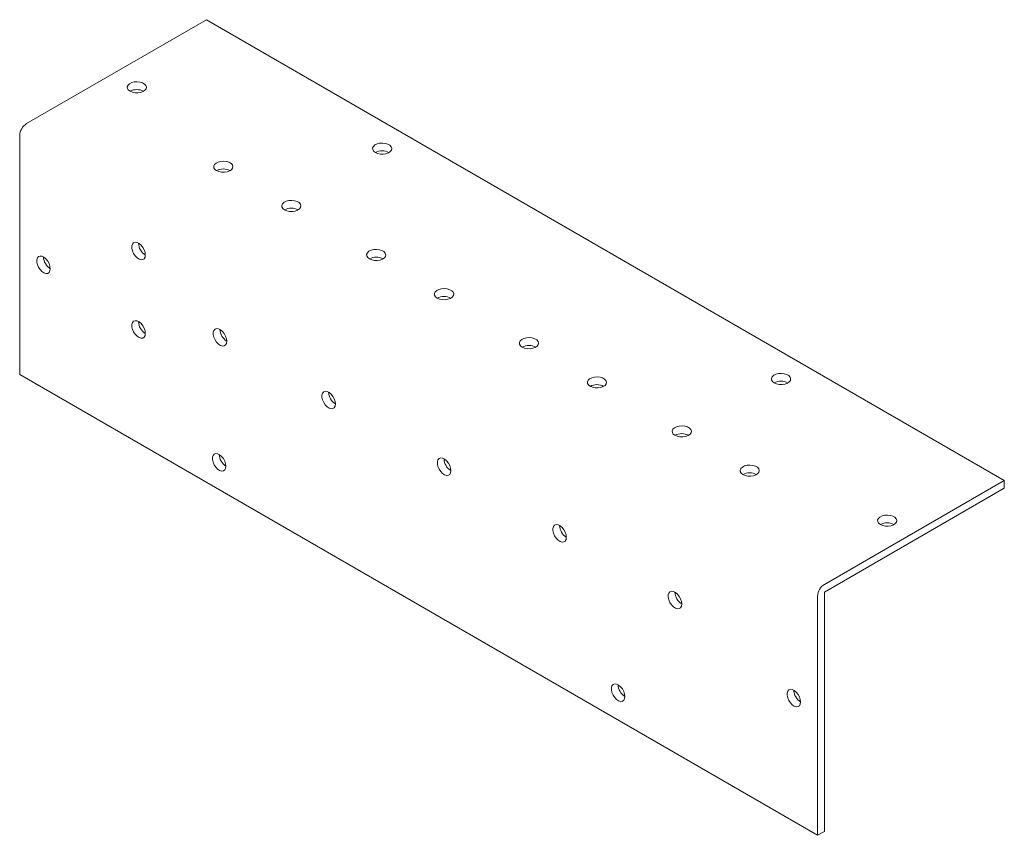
# Model space of a CAD drawing. Header units: millimetres. Extents: x -0.1 to 20.4, y -9.7 to 7.3.
import ezdxf

# ---------------------------------------------------------------- set-up
doc = ezdxf.new("R2010")
doc.units = ezdxf.units.MM

msp = doc.modelspace()

# ---------------------------------------------------------------- linework, layer by layer
at = {"color": 7, "linetype": 'Continuous', "lineweight": 15}
for p, q in [((3.748, 7.308), (0, 5.144)), ((20.365, -2.285), (3.748, 7.308)), ((-0.141, 4.899), (-0.141, -0.082)), ((-0.141, -0.082), (16.476, -9.674)), ((20.365, -2.285), (16.617, -4.449)), ((20.365, -2.448), (16.617, -4.612)), ((20.365, -2.448), (20.365, -2.285)), ((16.476, -9.674), (16.476, -4.694)), ((16.617, -9.593), (16.617, -4.612)), ((16.476, -9.674), (16.617, -9.593))]:
    msp.add_line(p, q, dxfattribs=at)
at = {"color": 7, "linetype": 'Continuous', "lineweight": 15, "flags": 128}
for points in [[(2.157, 5.818), (2.205, 5.797), (2.261, 5.786), (2.32, 5.785), (2.378, 5.794), (2.429, 5.812), (2.467, 5.838), (2.491, 5.87), (2.498, 5.904), (2.487, 5.938), (2.459, 5.968), (2.417, 5.992), (2.364, 6.008), (2.306, 6.015), (2.246, 6.011), (2.192, 5.997), (2.147, 5.975), (2.115, 5.946), (2.099, 5.912), (2.102, 5.878), (2.121, 5.845), (2.157, 5.818)], [(7.266, 4.542), (7.313, 4.522), (7.37, 4.51), (7.429, 4.509), (7.487, 4.518), (7.537, 4.536), (7.576, 4.562), (7.6, 4.594), (7.607, 4.628), (7.596, 4.662), (7.568, 4.692), (7.526, 4.717), (7.473, 4.733), (7.414, 4.739), (7.355, 4.735), (7.301, 4.722), (7.255, 4.699), (7.224, 4.67), (7.208, 4.637), (7.21, 4.602), (7.23, 4.57), (7.266, 4.542)], [(3.96, 4.165), (4.008, 4.144), (4.064, 4.133), (4.124, 4.131), (4.181, 4.14), (4.232, 4.159), (4.271, 4.185), (4.294, 4.216), (4.301, 4.25), (4.29, 4.284), (4.262, 4.315), (4.22, 4.339), (4.167, 4.355), (4.109, 4.362), (4.049, 4.358), (3.995, 4.344), (3.95, 4.321), (3.918, 4.292), (3.902, 4.259), (3.905, 4.225), (3.924, 4.192), (3.96, 4.165)], [(5.374, 3.348), (5.422, 3.328), (5.478, 3.316), (5.538, 3.315), (5.595, 3.324), (5.646, 3.342), (5.685, 3.368), (5.709, 3.4), (5.715, 3.434), (5.704, 3.468), (5.676, 3.498), (5.634, 3.523), (5.581, 3.539), (5.523, 3.545), (5.464, 3.541), (5.409, 3.528), (5.364, 3.505), (5.332, 3.476), (5.317, 3.443), (5.319, 3.408), (5.339, 3.376), (5.374, 3.348)], [(2.475, 2.409), (2.469, 2.461), (2.45, 2.515), (2.422, 2.567), (2.385, 2.613), (2.344, 2.647), (2.302, 2.668), (2.263, 2.673), (2.23, 2.662), (2.206, 2.635), (2.194, 2.596), (2.194, 2.547), (2.206, 2.493), (2.23, 2.439), (2.263, 2.39), (2.302, 2.35), (2.344, 2.322), (2.385, 2.309), (2.422, 2.312), (2.45, 2.331), (2.469, 2.365), (2.475, 2.409)], [(7.142, 2.328), (7.19, 2.307), (7.246, 2.296), (7.306, 2.295), (7.363, 2.303), (7.414, 2.322), (7.453, 2.348), (7.476, 2.379), (7.483, 2.414), (7.472, 2.447), (7.444, 2.478), (7.402, 2.502), (7.349, 2.518), (7.291, 2.525), (7.231, 2.521), (7.177, 2.507), (7.132, 2.485), (7.1, 2.455), (7.084, 2.422), (7.087, 2.388), (7.106, 2.355), (7.142, 2.328)], [(0.495, 2.123), (0.489, 2.175), (0.47, 2.229), (0.442, 2.281), (0.405, 2.327), (0.364, 2.361), (0.322, 2.382), (0.283, 2.387), (0.25, 2.376), (0.226, 2.349), (0.214, 2.31), (0.214, 2.261), (0.226, 2.207), (0.25, 2.153), (0.283, 2.104), (0.322, 2.064), (0.364, 2.036), (0.405, 2.023), (0.442, 2.026), (0.47, 2.045), (0.489, 2.079), (0.495, 2.123)], [(8.556, 1.511), (8.604, 1.491), (8.66, 1.479), (8.72, 1.478), (8.777, 1.487), (8.828, 1.505), (8.867, 1.531), (8.891, 1.563), (8.897, 1.597), (8.886, 1.631), (8.858, 1.661), (8.816, 1.686), (8.763, 1.702), (8.705, 1.708), (8.646, 1.704), (8.591, 1.691), (8.546, 1.668), (8.514, 1.639), (8.499, 1.606), (8.501, 1.571), (8.521, 1.539), (8.556, 1.511)], [(2.475, 0.776), (2.469, 0.828), (2.45, 0.882), (2.422, 0.934), (2.385, 0.98), (2.344, 1.014), (2.302, 1.035), (2.263, 1.04), (2.23, 1.029), (2.206, 1.002), (2.194, 0.963), (2.194, 0.914), (2.206, 0.86), (2.23, 0.806), (2.263, 0.757), (2.302, 0.717), (2.344, 0.689), (2.385, 0.676), (2.422, 0.679), (2.45, 0.698), (2.469, 0.731), (2.475, 0.776)], [(4.172, 0.613), (4.166, 0.665), (4.147, 0.719), (4.119, 0.771), (4.082, 0.817), (4.041, 0.851), (3.999, 0.872), (3.96, 0.877), (3.927, 0.865), (3.903, 0.839), (3.891, 0.8), (3.891, 0.751), (3.903, 0.697), (3.927, 0.643), (3.96, 0.594), (3.999, 0.553), (4.041, 0.526), (4.082, 0.513), (4.119, 0.516), (4.147, 0.535), (4.166, 0.568), (4.172, 0.613)], [(10.324, 0.491), (10.372, 0.47), (10.428, 0.459), (10.488, 0.458), (10.545, 0.466), (10.596, 0.485), (10.635, 0.511), (10.658, 0.542), (10.665, 0.577), (10.654, 0.61), (10.626, 0.641), (10.584, 0.665), (10.531, 0.681), (10.473, 0.688), (10.413, 0.684), (10.359, 0.67), (10.314, 0.648), (10.282, 0.618), (10.266, 0.585), (10.269, 0.551), (10.288, 0.518), (10.324, 0.491)], [(11.738, -0.326), (11.786, -0.346), (11.842, -0.358), (11.902, -0.359), (11.959, -0.35), (12.01, -0.332), (12.049, -0.306), (12.073, -0.274), (12.079, -0.24), (12.068, -0.206), (12.04, -0.176), (11.998, -0.151), (11.945, -0.135), (11.887, -0.129), (11.828, -0.133), (11.773, -0.146), (11.728, -0.169), (11.696, -0.198), (11.681, -0.231), (11.683, -0.266), (11.703, -0.298), (11.738, -0.326)], [(15.574, -0.254), (15.622, -0.275), (15.678, -0.286), (15.738, -0.287), (15.795, -0.278), (15.846, -0.26), (15.885, -0.234), (15.909, -0.203), (15.915, -0.168), (15.904, -0.135), (15.876, -0.104), (15.834, -0.08), (15.782, -0.064), (15.723, -0.057), (15.664, -0.061), (15.609, -0.075), (15.564, -0.097), (15.532, -0.126), (15.517, -0.16), (15.519, -0.194), (15.539, -0.227), (15.574, -0.254)], [(6.435, -0.693), (6.428, -0.642), (6.41, -0.587), (6.381, -0.535), (6.345, -0.49), (6.304, -0.455), (6.262, -0.434), (6.223, -0.43), (6.19, -0.441), (6.166, -0.467), (6.153, -0.507), (6.153, -0.555), (6.166, -0.609), (6.19, -0.663), (6.223, -0.712), (6.262, -0.753), (6.304, -0.781), (6.345, -0.794), (6.381, -0.79), (6.41, -0.771), (6.428, -0.738), (6.435, -0.693)], [(13.506, -1.346), (13.554, -1.367), (13.61, -1.378), (13.67, -1.379), (13.727, -1.37), (13.778, -1.352), (13.817, -1.326), (13.84, -1.294), (13.847, -1.26), (13.836, -1.226), (13.808, -1.196), (13.766, -1.172), (13.713, -1.156), (13.655, -1.149), (13.595, -1.153), (13.541, -1.167), (13.496, -1.189), (13.464, -1.218), (13.448, -1.252), (13.451, -1.286), (13.47, -1.319), (13.506, -1.346)], [(4.154, -1.99), (4.148, -1.938), (4.13, -1.884), (4.101, -1.831), (4.064, -1.786), (4.023, -1.752), (3.981, -1.731), (3.942, -1.726), (3.909, -1.737), (3.885, -1.764), (3.873, -1.803), (3.873, -1.852), (3.885, -1.906), (3.909, -1.959), (3.942, -2.009), (3.981, -2.049), (4.023, -2.077), (4.064, -2.09), (4.101, -2.087), (4.13, -2.068), (4.148, -2.034), (4.154, -1.99)], [(8.839, -2.081), (8.833, -2.03), (8.814, -1.975), (8.786, -1.923), (8.749, -1.877), (8.708, -1.843), (8.666, -1.822), (8.627, -1.817), (8.594, -1.829), (8.57, -1.855), (8.558, -1.895), (8.558, -1.943), (8.57, -1.997), (8.594, -2.051), (8.627, -2.1), (8.666, -2.141), (8.708, -2.169), (8.749, -2.182), (8.786, -2.178), (8.814, -2.159), (8.833, -2.126), (8.839, -2.081)], [(14.92, -2.163), (14.968, -2.183), (15.024, -2.194), (15.084, -2.196), (15.141, -2.187), (15.192, -2.169), (15.231, -2.142), (15.255, -2.111), (15.261, -2.077), (15.25, -2.043), (15.222, -2.012), (15.18, -1.988), (15.127, -1.972), (15.069, -1.966), (15.01, -1.969), (14.955, -1.983), (14.91, -2.006), (14.878, -2.035), (14.863, -2.068), (14.865, -2.102), (14.885, -2.135), (14.92, -2.163)], [(17.784, -3.204), (17.832, -3.224), (17.888, -3.235), (17.948, -3.237), (18.005, -3.228), (18.056, -3.209), (18.095, -3.183), (18.118, -3.152), (18.125, -3.118), (18.114, -3.084), (18.086, -3.053), (18.044, -3.029), (17.991, -3.013), (17.933, -3.007), (17.873, -3.01), (17.819, -3.024), (17.774, -3.047), (17.742, -3.076), (17.726, -3.109), (17.729, -3.143), (17.748, -3.176), (17.784, -3.204)], [(11.243, -3.469), (11.237, -3.417), (11.218, -3.363), (11.19, -3.311), (11.153, -3.265), (11.112, -3.231), (11.07, -3.21), (11.031, -3.205), (10.998, -3.217), (10.974, -3.243), (10.962, -3.283), (10.962, -3.331), (10.974, -3.385), (10.998, -3.439), (11.031, -3.488), (11.07, -3.529), (11.112, -3.557), (11.153, -3.569), (11.19, -3.566), (11.218, -3.547), (11.237, -3.514), (11.243, -3.469)], [(13.647, -4.857), (13.641, -4.805), (13.623, -4.751), (13.594, -4.699), (13.557, -4.653), (13.516, -4.619), (13.474, -4.598), (13.435, -4.593), (13.402, -4.605), (13.378, -4.631), (13.366, -4.67), (13.366, -4.719), (13.378, -4.773), (13.402, -4.827), (13.435, -4.876), (13.474, -4.917), (13.516, -4.944), (13.557, -4.957), (13.594, -4.954), (13.623, -4.935), (13.641, -4.902), (13.647, -4.857)], [(12.463, -6.786), (12.456, -6.735), (12.438, -6.68), (12.41, -6.628), (12.373, -6.582), (12.332, -6.548), (12.29, -6.527), (12.251, -6.522), (12.218, -6.534), (12.194, -6.56), (12.181, -6.6), (12.181, -6.648), (12.194, -6.702), (12.218, -6.756), (12.251, -6.805), (12.29, -6.846), (12.332, -6.874), (12.373, -6.887), (12.41, -6.883), (12.438, -6.864), (12.456, -6.831), (12.463, -6.786)], [(16.122, -6.898), (16.116, -6.846), (16.097, -6.792), (16.069, -6.74), (16.032, -6.694), (15.991, -6.66), (15.949, -6.639), (15.91, -6.634), (15.877, -6.646), (15.853, -6.672), (15.841, -6.712), (15.841, -6.76), (15.853, -6.814), (15.877, -6.868), (15.91, -6.917), (15.949, -6.958), (15.991, -6.986), (16.032, -6.998), (16.069, -6.995), (16.097, -6.976), (16.116, -6.943), (16.122, -6.898)]]:
    msp.add_lwpolyline(points, dxfattribs=at)
at = {"color": 7, "linetype": 'Continuous', "lineweight": 15}
for centre, radius, start, end in [((2.298, 5.553), 0.3, 61.8936, 118.101), ((0.166, 4.885), 0.307, 122.6055, 177.3945), ((7.407, 4.277), 0.3, 61.8936, 118.101), ((4.101, 3.9), 0.3, 61.8936, 118.101), ((5.515, 3.083), 0.3, 61.8936, 118.101), ((2.633, 2.664), 0.3, 181.8888, 238.1112), ((0.654, 2.378), 0.3, 181.8888, 238.1112), ((7.283, 2.063), 0.3, 61.8936, 118.101), ((8.697, 1.246), 0.3, 61.8936, 118.101), ((2.633, 1.031), 0.3, 181.8888, 238.1112), ((4.33, 0.868), 0.3, 181.8888, 238.1112), ((10.465, 0.226), 0.3, 61.8936, 118.101), ((11.879, -0.591), 0.3, 61.8936, 118.101), ((15.715, -0.519), 0.3, 61.8936, 118.101), ((6.593, -0.439), 0.3, 181.8888, 238.1112), ((13.647, -1.611), 0.3, 61.8936, 118.101), ((4.313, -1.735), 0.3, 181.8888, 238.1112), ((8.997, -1.827), 0.3, 181.8888, 238.1112), ((15.061, -2.427), 0.3, 61.8936, 118.101), ((11.402, -3.214), 0.3, 181.8888, 238.1112), ((17.925, -3.468), 0.3, 61.8936, 118.101), ((16.783, -4.708), 0.307, 122.6055, 177.3945), ((13.806, -4.602), 0.3, 181.8888, 238.1112), ((12.621, -6.531), 0.3, 181.8888, 238.1112), ((16.281, -6.643), 0.3, 181.8888, 238.1112)]:
    msp.add_arc(centre, radius, start, end, dxfattribs=at)

doc.saveas('drawing.dxf')
